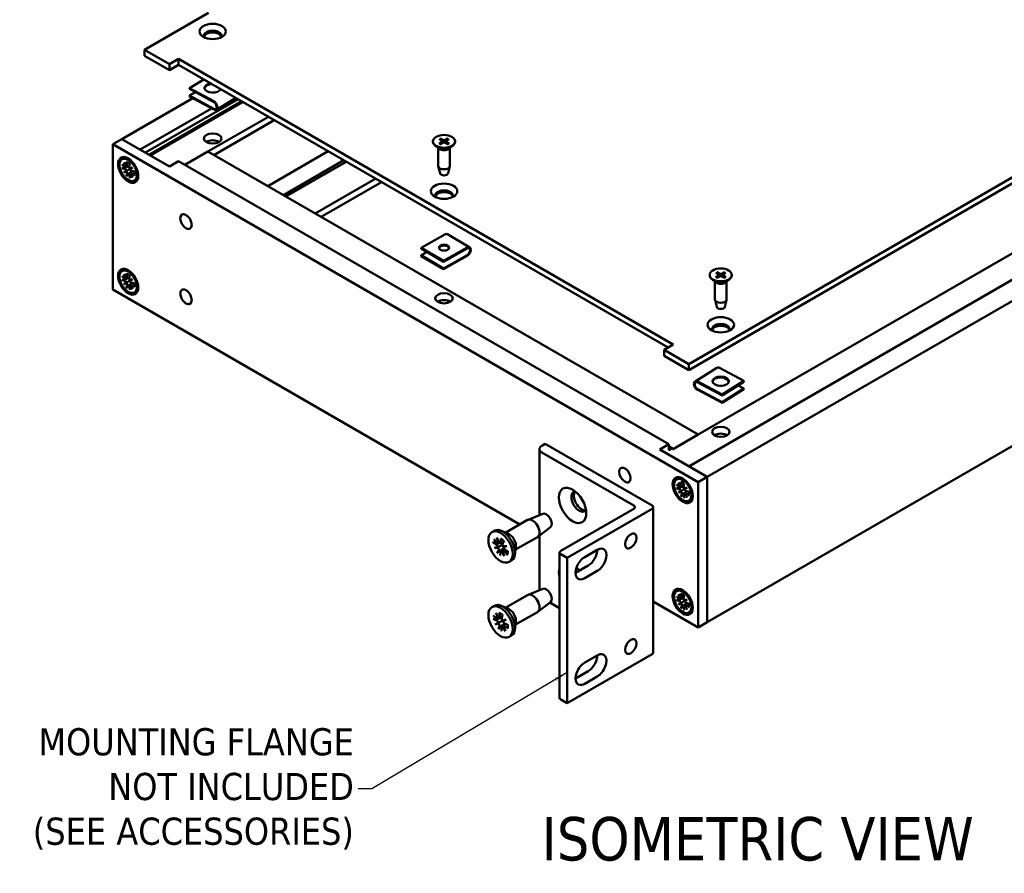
# Model space of a CAD drawing. Header units: millimetres. Extents: x 3 to 957, y 17 to 604.
# Tile 10 of 12: x 637 to 839, y 313 to 487. Entities that reach past the tile are written whole.
import ezdxf

# ---------------------------------------------------------------- set-up
doc = ezdxf.new("R2010")
doc.units = ezdxf.units.MM
doc.header["$LTSCALE"] = 1.111111
doc.layers.add('Symbol (ANSI)', color=7, linetype='Continuous', lineweight=25)
doc.layers.add('Visible (ANSI)', color=7, linetype='Continuous', lineweight=50)
doc.styles.add('Label Text (ANSI)', font='tahoma.ttf')
doc.styles.add('Note Text (ANSI)', font='tahoma.ttf')
doc.dimstyles.new('Default - mm (ANSI)$7', dxfattribs={"dimscale": 1.111111, "dimtxt": 5, "dimasz": 2.5, "dimexe": 3.175, "dimexo": 1.6002, "dimgap": 0.8, "dimtad": 0, "dimtih": 1, "dimtoh": 1, "dimrnd": 1e-08, "dimzin": 0, "dimdsep": 46, "dimtxsty": 'Note Text (ANSI)', "dimcen": 0.09, "dimdle": 10, "dimclrd": 256, "dimclre": 256, "dimclrt": 256, "dimadec": 1, "dimazin": 0, "dimtfac": 0.6096, "dimtofl": 0, "dimtmove": 0, "dimatfit": 3, "dimfxl": 1, "dimtolj": 1, "dimtzin": 0, "dimlwd": -1, "dimlwe": -1, "dimarcsym": 0})

msp = doc.modelspace()

# ---------------------------------------------------------------- linework, layer by layer
at = {"layer": 'Visible (ANSI)'}
for p, q in [((675.894, 488.856), (662.82, 481.307)), ((774.189, 417.008), (893.791, 486.06)), ((893.791, 484.835), (774.189, 415.783)), ((662.82, 480.082), (662.82, 481.307)), ((662.82, 481.307), (667.917, 478.364)), ((667.917, 477.14), (662.82, 480.082)), ((667.917, 478.364), (669.788, 479.445)), ((669.788, 479.445), (770.963, 421.031)), ((669.788, 478.22), (669.788, 479.445)), ((667.917, 477.14), (667.917, 478.364)), ((669.788, 478.22), (667.917, 477.14)), ((769.902, 420.419), (669.788, 478.22)), ((672.04, 473.485), (674.933, 475.249)), ((672.04, 473.485), (676.971, 470.789)), ((672.04, 473.311), (672.04, 473.485)), ((658.194, 463.055), (672.686, 471.422)), ((676.971, 470.615), (672.04, 473.311)), ((672.04, 471.95), (673.216, 472.667)), ((672.04, 471.95), (676.971, 469.254)), ((672.04, 471.776), (672.04, 471.95)), ((676.971, 469.08), (672.04, 471.776)), ((677.516, 469.041), (681.49, 471.464)), ((663.014, 460.273), (681.944, 471.202)), ((663.762, 459.841), (682.692, 470.77)), ((663.987, 459.711), (682.916, 470.64)), ((661.936, 460.895), (676.53, 469.321)), ((675.781, 460.471), (688.155, 467.616)), ((676.978, 459.78), (689.352, 466.924)), ((894.674, 465.647), (774.189, 396.085)), ((886.068, 466.088), (776.06, 402.575)), ((898.416, 463.487), (777.931, 393.925)), ((658.194, 463.055), (656.323, 461.975)), ((656.323, 461.975), (656.323, 432.249)), ((656.323, 461.975), (776.06, 392.845)), ((667.917, 457.442), (658.194, 463.055)), ((721.826, 462.587), (721.826, 462.477)), ((723.134, 461.023), (722.267, 461.702)), ((723.07, 463.02), (723.677, 462.653)), ((723.07, 462.154), (723.677, 462.522)), ((723.338, 463.175), (723.974, 462.824)), ((723.338, 462), (723.974, 462.35)), ((723.723, 462.588), (723.731, 462.216)), ((724.838, 463.175), (724.201, 462.824)), ((724.838, 462), (724.201, 462.35)), ((724.453, 462.588), (724.445, 462.216)), ((725.106, 463.02), (724.498, 462.653)), ((725.106, 462.154), (724.498, 462.522)), ((725.042, 461.023), (725.909, 461.702)), ((726.35, 462.587), (726.35, 462.477)), ((675.775, 460.475), (671.09, 457.77)), ((675.775, 460.475), (776.066, 402.572)), ((688.022, 453.404), (700.396, 460.548)), ((722.903, 461.204), (722.903, 457.541)), ((725.273, 461.204), (725.273, 457.541)), ((658.173, 457.848), (658.865, 457.289)), ((658.207, 458.911), (658.531, 459.098)), ((658.578, 458.269), (659.155, 457.384)), ((659.055, 457.327), (658.578, 458.269)), ((659.004, 457.252), (659.696, 457.558)), ((659.145, 458.409), (659.283, 457.53)), ((659.232, 457.383), (659.702, 457.592)), ((659.788, 458.038), (659.65, 457.318)), ((669.788, 458.522), (667.917, 457.442)), ((669.788, 458.522), (770.079, 400.619)), ((691.214, 451.561), (703.589, 458.705)), ((691.718, 451.27), (704.092, 458.414)), ((723.26, 456.039), (722.914, 457.445)), ((724.916, 456.039), (725.261, 457.445)), ((658.173, 457.105), (658.865, 456.865)), ((658.578, 456.216), (659.055, 456.607)), ((658.578, 456.216), (659.16, 456.553)), ((659.155, 456.435), (658.578, 456.216)), ((659.145, 455.422), (659.283, 456.141)), ((659.788, 455.05), (659.65, 455.93)), ((659.687, 456.068), (660.299, 456.514)), ((659.778, 457.025), (660.356, 457.243)), ((660.356, 455.19), (659.778, 456.075)), ((660.356, 457.243), (659.878, 456.852)), ((659.878, 456.133), (660.356, 455.19)), ((659.915, 456.2), (660.331, 456.503)), ((660.356, 457.243), (659.991, 457.033)), ((660.76, 456.354), (660.068, 456.594)), ((660.76, 455.611), (660.068, 456.171)), ((660.726, 454.548), (661.05, 454.735)), ((697.722, 447.803), (710.097, 454.948)), ((698.92, 447.112), (711.294, 454.256)), ((724.234, 443.545), (719.373, 440.806)), ((724.767, 443.591), (729.336, 440.888)), ((719.373, 440.806), (723.942, 438.103)), ((719.373, 440.806), (719.373, 440.632)), ((719.373, 440.632), (723.942, 437.929)), ((720.551, 439.935), (719.373, 439.271)), ((719.373, 439.271), (723.942, 436.568)), ((719.373, 439.271), (719.373, 439.097)), ((723.942, 438.103), (728.803, 440.842)), ((728.803, 440.667), (723.942, 437.929)), ((723.942, 436.568), (728.803, 439.307)), ((728.803, 439.132), (723.942, 436.394)), ((719.373, 439.097), (723.942, 436.394)), ((723.942, 437.929), (723.942, 438.103)), ((658.207, 436.046), (658.531, 436.233)), ((658.578, 435.405), (659.155, 434.52)), ((659.055, 434.462), (658.578, 435.405)), ((659.145, 435.545), (659.283, 434.665)), ((659.788, 435.173), (659.65, 434.454)), ((723.942, 436.394), (723.942, 436.568)), ((778.437, 435.259), (778.437, 435.149)), ((779.681, 434.827), (780.288, 435.194)), ((779.682, 435.693), (780.289, 435.325)), ((779.95, 435.847), (780.586, 435.496)), ((780.334, 435.261), (780.342, 434.889)), ((781.45, 435.847), (780.813, 435.496)), ((781.064, 435.26), (781.056, 434.888)), ((781.717, 435.692), (781.11, 435.325)), ((781.716, 434.826), (781.11, 435.194)), ((782.961, 435.259), (782.961, 435.149)), ((658.173, 434.984), (658.865, 434.424)), ((658.173, 434.241), (658.865, 434.001)), ((658.578, 433.352), (659.055, 433.743)), ((658.578, 433.352), (659.16, 433.688)), ((659.155, 433.57), (658.578, 433.352)), ((659.004, 434.387), (659.696, 434.693)), ((659.145, 432.557), (659.283, 433.277)), ((659.232, 434.519), (659.702, 434.727)), ((659.687, 433.203), (660.299, 433.65)), ((659.778, 434.16), (660.356, 434.378)), ((660.356, 432.325), (659.778, 433.21)), ((660.356, 434.378), (659.878, 433.987)), ((659.878, 433.268), (660.356, 432.325)), ((659.915, 433.335), (660.331, 433.638)), ((660.356, 434.378), (659.991, 434.168)), ((660.76, 433.49), (660.068, 433.73)), ((660.76, 432.747), (660.068, 433.306)), ((898.416, 433.761), (777.931, 364.199)), ((779.745, 433.695), (778.878, 434.374)), ((779.514, 433.876), (779.514, 430.213)), ((779.948, 434.672), (780.585, 435.022)), ((781.448, 434.671), (780.812, 435.022)), ((781.653, 433.695), (782.52, 434.374)), ((781.884, 433.876), (781.884, 430.213)), ((656.323, 432.249), (739.578, 384.182)), ((659.788, 432.185), (659.65, 433.065)), ((660.726, 431.684), (661.05, 431.871)), ((779.871, 428.711), (779.526, 430.117)), ((781.527, 428.711), (781.873, 430.117)), ((770.963, 421.031), (769.092, 419.951)), ((769.092, 419.951), (774.189, 417.008)), ((769.092, 418.726), (769.092, 419.951)), ((774.189, 415.783), (769.092, 418.726)), ((774.189, 415.783), (774.189, 417.008)), ((779.859, 416.245), (775.429, 413.466)), ((785.413, 413.558), (780.415, 416.213)), ((775.985, 413.434), (780.983, 410.779)), ((780.983, 410.604), (775.985, 413.26)), ((785.413, 413.558), (780.983, 410.779)), ((785.413, 413.384), (780.983, 410.604)), ((782.215, 413.722), (781.264, 414.227)), ((785.413, 413.384), (785.413, 413.558)), ((775.985, 411.899), (780.983, 409.244)), ((780.983, 409.069), (775.985, 411.724)), ((785.413, 412.023), (780.983, 409.244)), ((785.413, 411.849), (780.983, 409.069)), ((785.413, 412.023), (784.238, 412.647)), ((785.413, 411.849), (785.413, 412.023)), ((780.983, 410.779), (780.983, 410.604)), ((780.983, 409.244), (780.983, 409.069)), ((770.828, 399.547), (776.066, 402.572)), ((776.066, 402.572), (776.066, 402.572)), ((743.59, 399.608), (743.59, 386.097)), ((744.771, 400.688), (744.078, 400.289)), ((744.078, 398.928), (762.89, 388.067)), ((766.632, 388.067), (744.771, 400.688)), ((768.208, 399.539), (770.079, 400.619)), ((777.931, 393.925), (768.208, 399.539)), ((770.079, 400.619), (770.079, 399.374)), ((770.079, 400.238), (770.828, 399.806)), ((770.079, 399.374), (770.828, 399.806)), ((770.828, 399.806), (770.828, 399.547)), ((771.658, 393.41), (771.981, 393.597)), ((772.595, 392.909), (772.734, 392.029)), ((776.06, 392.845), (777.931, 393.925)), ((776.06, 363.119), (776.06, 392.845)), ((777.931, 364.199), (777.931, 393.925)), ((777.931, 393.925), (777.931, 364.199)), ((771.623, 392.347), (772.316, 391.788)), ((771.623, 391.604), (772.316, 391.364)), ((772.028, 392.769), (772.606, 391.884)), ((772.506, 391.826), (772.028, 392.769)), ((772.028, 390.716), (772.506, 391.107)), ((772.028, 390.716), (772.61, 391.052)), ((772.606, 390.934), (772.028, 390.716)), ((772.454, 391.751), (773.147, 392.057)), ((772.682, 391.883), (773.153, 392.091)), ((773.239, 392.537), (773.1, 391.817)), ((773.138, 390.567), (773.749, 391.013)), ((773.229, 391.524), (773.806, 391.742)), ((773.806, 391.742), (773.328, 391.351)), ((773.366, 390.699), (773.782, 391.002)), ((773.806, 391.742), (773.442, 391.532)), ((774.211, 390.854), (773.518, 391.094)), ((772.595, 389.921), (772.734, 390.641)), ((773.239, 389.549), (773.1, 390.429)), ((773.806, 389.689), (773.229, 390.574)), ((773.328, 390.632), (773.806, 389.689)), ((774.211, 390.111), (773.518, 390.67)), ((774.177, 389.048), (774.5, 389.234)), ((762.89, 387.386), (747.979, 378.777)), ((749.261, 377.357), (766.632, 387.386)), ((766.876, 387.727), (766.876, 358.001)), ((736.713, 382.528), (741.187, 385.111)), ((744.288, 386.382), (741.27, 385.151)), ((733.89, 382.645), (734.351, 382.911)), ((737.175, 382.342), (735.74, 382.92)), ((745.849, 383.677), (743.274, 381.679)), ((734.247, 381.182), (735.008, 380.388)), ((734.886, 381.5), (735.392, 380.394)), ((735.275, 380.38), (734.886, 381.5)), ((735.709, 381.358), (735.626, 380.463)), ((736.326, 380.826), (736.019, 380.124)), ((738.724, 379.045), (743.198, 381.628)), ((743.547, 381.891), (743.59, 381.866)), ((743.59, 381.924), (743.59, 370.75)), ((734.095, 380.558), (734.912, 379.991)), ((734.384, 379.44), (735.089, 379.617)), ((734.384, 379.44), (735.154, 379.581)), ((735.16, 379.442), (734.384, 379.44)), ((734.978, 378.36), (735.285, 379.062)), ((735.216, 380.31), (735.397, 380.39)), ((735.56, 380.351), (736.252, 380.658)), ((735.595, 377.828), (735.678, 378.723)), ((735.727, 378.825), (736.322, 379.259)), ((736.418, 377.686), (735.912, 378.792)), ((736.029, 378.806), (736.418, 377.686)), ((736.07, 378.866), (736.458, 379.149)), ((736.144, 379.744), (736.92, 379.746)), ((736.92, 379.746), (736.215, 379.569)), ((737.057, 378.004), (736.296, 378.798)), ((736.361, 379.726), (736.362, 379.727)), ((736.92, 379.746), (736.362, 379.727)), ((737.209, 378.628), (736.392, 379.195)), ((738.794, 379.538), (738.577, 378.006)), ((752.864, 377.536), (755.439, 379.023)), ((737.414, 376.541), (737.875, 376.807)), ((747.735, 378.437), (747.735, 348.711)), ((747.979, 378.097), (749.261, 377.357)), ((749.261, 377.357), (749.261, 347.631)), ((750.993, 374.296), (753.568, 375.783)), ((755.439, 374.702), (752.864, 373.216)), ((744.288, 371.035), (741.27, 369.804)), ((771.658, 370.546), (771.981, 370.733)), ((736.713, 367.181), (741.187, 369.764)), ((771.623, 369.483), (772.316, 368.923)), ((771.623, 368.74), (772.316, 368.5)), ((772.028, 369.904), (772.606, 369.019)), ((772.506, 368.961), (772.028, 369.904)), ((772.454, 368.886), (773.147, 369.193)), ((772.595, 370.044), (772.734, 369.165)), ((772.682, 369.018), (773.153, 369.226)), ((773.239, 369.673), (773.1, 368.953)), ((773.229, 368.659), (773.806, 368.878)), ((773.806, 368.878), (773.328, 368.487)), ((773.806, 368.878), (773.442, 368.667)), ((733.89, 367.298), (734.351, 367.564)), ((737.175, 366.995), (735.74, 367.573)), ((745.849, 368.33), (743.274, 366.332)), ((745.738, 368.244), (747.735, 367.091)), ((766.876, 368.421), (776.06, 363.119)), ((772.028, 367.851), (772.506, 368.242)), ((772.028, 367.851), (772.61, 368.187)), ((772.606, 368.069), (772.028, 367.851)), ((772.595, 367.056), (772.734, 367.776)), ((773.239, 366.685), (773.1, 367.564)), ((773.138, 367.702), (773.749, 368.149)), ((773.806, 366.825), (773.229, 367.71)), ((773.328, 367.767), (773.806, 366.825)), ((773.366, 367.834), (773.782, 368.138)), ((774.211, 367.989), (773.518, 368.229)), ((774.211, 367.246), (773.518, 367.805)), ((734.109, 364.888), (734.927, 364.486)), ((734.151, 365.595), (734.954, 364.937)), ((734.676, 366.097), (735.297, 365.039)), ((735.194, 364.994), (734.676, 366.097)), ((735.128, 364.889), (735.409, 365.013)), ((735.43, 365.02), (735.973, 365.26)), ((735.436, 366.152), (735.497, 365.172)), ((736.07, 365.738), (735.901, 364.908)), ((736.071, 364.533), (736.767, 364.729)), ((736.767, 364.729), (736.161, 364.362)), ((736.767, 364.729), (736.289, 364.537)), ((738.724, 363.698), (743.198, 366.281)), ((774.177, 366.183), (774.5, 366.37)), ((734.537, 363.763), (735.143, 364.13)), ((734.537, 363.763), (735.227, 364.077)), ((735.233, 363.96), (734.537, 363.763)), ((735.234, 362.755), (735.403, 363.584)), ((735.868, 362.34), (735.807, 363.32)), ((735.856, 363.462), (736.511, 363.94)), ((736.628, 362.395), (736.007, 363.454)), ((736.11, 363.498), (736.628, 362.395)), ((736.158, 363.593), (736.584, 363.904)), ((737.153, 362.897), (736.35, 363.556)), ((737.195, 363.605), (736.377, 364.006)), ((738.794, 364.191), (738.577, 362.659)), ((777.931, 364.199), (776.06, 363.119)), ((777.931, 364.199), (777.931, 364.199)), ((737.414, 361.194), (737.875, 361.46)), ((749.261, 347.631), (766.632, 357.66)), ((752.864, 355.933), (755.439, 357.42)), ((750.993, 352.693), (753.568, 354.179)), ((755.439, 353.099), (752.864, 351.613)), ((747.979, 348.371), (749.261, 347.631))]:
    msp.add_line(p, q, dxfattribs=at)
for centre, major_axis in [((676.754, 485.066), (-2.708, 0)), ((676.754, 463.15), (1.792, 0)), ((724.088, 462.587), (-2.262, 0)), ((659.467, 456.73), (1.458, -2.526)), ((659.467, 456.73), (1.259, -2.181)), ((724.088, 452.381), (-2.708, 0)), ((671.291, 446.159), (0.825, -1.43)), ((724.088, 440.824), (1.042, 0)), ((659.467, 433.865), (1.458, -2.526)), ((659.467, 433.865), (1.259, -2.181)), ((780.699, 435.259), (2.262, 0)), ((671.291, 430.782), (0.825, -1.43)), ((724.088, 430.465), (1.792, 0)), ((780.699, 425.053), (-2.708, 0)), ((780.699, 413.496), (-1.667, 0)), ((780.699, 403.137), (-1.792, 0)), ((761.093, 394.312), (0.825, -1.43)), ((772.917, 391.229), (1.458, -2.526)), ((772.917, 391.229), (1.259, -2.181)), ((750.383, 388.098), (1.979, -3.428)), ((735.652, 379.593), (1.762, -3.052)), ((762.282, 380.814), (-0.831, -1.439)), ((772.917, 368.364), (1.458, -2.526)), ((772.917, 368.364), (1.259, -2.181)), ((735.652, 364.246), (-1.762, 3.052)), ((762.282, 359.21), (-0.831, -1.439))]:
    msp.add_ellipse(centre, major_axis=major_axis, ratio=0.5773503, dxfattribs=at)
for centre, major_axis, ratio, start_param, end_param in [((676.754, 484.205), (1.792, 0), 0.5773503, 5.9194724, 9.7884909), ((676.754, 483.841), (1.792, 0), 0.5773503, 0.1767399, 2.9648528), ((676.754, 473.508), (1.667, 0), 0.5773503, 1.8249592, 6.0290224), ((676.754, 473.334), (-1.667, 0), 0.5773503, 4.8102316, 6.1925152), ((676.754, 471.973), (1.042, 0), 0.5773503, 1.3279612, 1.8136314), ((676.971, 469.934), (0.545, -0.894), 0.5928972, 5.4837571, 8.6253498), ((676.971, 469.934), (0.434, -0.711), 0.5928972, 5.4837571, 8.6253498), ((676.754, 461.767), (-1.792, 0), 0.5773503, 3.8735113, 5.5512667), ((724.088, 462.477), (2.262, 0), 0.5773503, 3.1415927, 6.2831853), ((723.558, 462.587), (0.164, 0), 0.5773503, 5.5213173, 7.0450533), ((724.088, 462.893), (0.164, 0), 0.5773503, 3.950521, 5.474257), ((724.088, 462.282), (-0.164, 0), 0.5773503, 3.950521, 5.474257), ((724.617, 462.587), (-0.164, 0), 0.5773503, 5.5213173, 7.0450533), ((724.088, 461.429), (-1.185, 0), 0.5773503, 0.6351932, 2.5063995), ((658.897, 457.453), (0.114, -0.198), 0.5773503, 5.3005606, 6.8814189), ((658.775, 457.379), (0.373, 0.193), 0.4949173, 5.276872, 5.6363165), ((659.125, 457.585), (0.114, -0.198), 0.5773503, 5.6849517, 7.26581), ((659.808, 457.19), (0.114, -0.198), 0.5773503, 3.7297643, 5.3106226), ((724.088, 457.541), (1.185, 0), 0.5773503, 3.1415927, 6.2831853), ((658.897, 456.664), (-0.114, 0.198), 0.5773503, 4.1141554, 5.6950136), ((658.775, 456.557), (-0.385, 0.008), 0.2107732, 3.1799978, 3.9007268), ((658.971, 456.217), (0.186, 0.337), 0.2107732, 5.5240512, 6.2447802), ((659.125, 456.269), (-0.114, 0.198), 0.5773503, 3.7297643, 5.3106226), ((659.808, 455.875), (-0.114, 0.198), 0.5773503, 5.6849517, 7.26581), ((659.683, 457.081), (0.371, -0.024), 0.1412432, 4.979754, 5.700483), ((659.683, 455.806), (-0.354, -0.226), 0.4949173, 3.7884615, 4.147906), ((659.88, 456.741), (-0.165, -0.333), 0.1412432, 3.724295, 4.445024), ((660.036, 456.795), (0.114, -0.198), 0.5773503, 4.1141554, 5.6950136), ((660.036, 456.006), (-0.114, 0.198), 0.5773503, 5.3005606, 6.8814189), ((724.088, 456.106), (-0.836, 0), 0.5773503, 0.1410365, 3.0005561), ((724.088, 451.52), (1.792, 0), 0.5773503, 5.9194724, 9.7884909), ((724.088, 451.156), (1.792, 0), 0.5773503, 0.1767399, 2.9648528), ((724.234, 442.69), (0.533, 0.901), 0.5843469, 0, 0.7915695), ((724.088, 440.65), (1.042, 0), 0.5773503, 0.1453851, 2.9962076), ((724.088, 439.289), (1.667, 0), 0.5773503, 1.4199401, 1.7216526), ((728.803, 439.987), (0.533, 0.901), 0.5843469, 3.9331622, 7.0747548), ((728.803, 439.987), (0.424, 0.717), 0.5843469, 3.9331622, 7.0747548), ((724.088, 439.289), (-1.667, 0), 0.5773503, 2.0276652, 2.6603376), ((780.699, 435.149), (2.262, 0), 0.5773503, 3.1415927, 6.2831853), ((780.17, 435.26), (0.164, 0), 0.5773503, 5.5205345, 7.0442706), ((780.7, 435.565), (0.164, 0), 0.5773503, 3.9497382, 5.4734742), ((781.229, 435.259), (-0.164, 0), 0.5773503, 5.5205345, 7.0442706), ((658.897, 434.588), (0.114, -0.198), 0.5773503, 5.3005606, 6.8814189), ((658.897, 433.8), (-0.114, 0.198), 0.5773503, 4.1141554, 5.6950136), ((658.775, 434.515), (0.373, 0.193), 0.4949173, 5.276872, 5.6363165), ((658.775, 433.693), (-0.385, 0.008), 0.2107732, 3.1799978, 3.9007268), ((659.125, 434.72), (0.114, -0.198), 0.5773503, 5.6849517, 7.26581), ((658.971, 433.352), (0.186, 0.337), 0.2107732, 5.5240512, 6.2447802), ((659.125, 433.404), (-0.114, 0.198), 0.5773503, 3.7297643, 5.3106226), ((659.808, 434.326), (0.114, -0.198), 0.5773503, 3.7297643, 5.3106226), ((659.808, 433.01), (-0.114, 0.198), 0.5773503, 5.6849517, 7.26581), ((659.683, 434.217), (0.371, -0.024), 0.1412432, 4.979754, 5.700483), ((659.683, 432.941), (-0.354, -0.226), 0.4949173, 3.7884615, 4.147906), ((659.88, 433.877), (-0.165, -0.333), 0.1412432, 3.724295, 4.445024), ((660.036, 433.931), (0.114, -0.198), 0.5773503, 4.1141554, 5.6950136), ((660.036, 433.142), (-0.114, 0.198), 0.5773503, 5.3005606, 6.8814189), ((780.699, 434.101), (-1.185, 0), 0.5773503, 0.6351932, 2.5063995), ((780.699, 434.954), (-0.164, 0), 0.5773503, 3.9497382, 5.4734742), ((724.088, 429.083), (-1.792, 0), 0.5773503, 3.8735113, 5.5512667), ((780.699, 430.213), (1.185, 0), 0.5773503, 3.1415927, 6.2831853), ((780.699, 428.778), (-0.836, 0), 0.5773503, 0.1410365, 3.0005561), ((780.699, 424.192), (1.792, 0), 0.5773503, 5.9194724, 9.7884909), ((780.699, 423.828), (1.792, 0), 0.5773503, 0.1767399, 2.9648528), ((780.415, 415.358), (-0.556, 0.887), 0.600825, 5.4761396, 6.2831853), ((775.985, 412.579), (-0.556, 0.887), 0.600825, 5.4761396, 8.6177322), ((775.985, 412.579), (-0.443, 0.706), 0.600825, 5.4761396, 8.6177322), ((780.699, 413.322), (1.667, 0), 0.5773503, 0.0906701, 3.0509226), ((780.699, 411.961), (1.042, 0), 0.5773503, 1.3279612, 1.8136314), ((780.699, 401.755), (-1.792, 0), 0.5773503, 3.8735113, 5.5512667), ((745.257, 399.608), (-1.667, 0), 0.5773503, 5.4977871, 7.0685835), ((751.739, 388.881), (-1.146, 1.985), 0.5773503, 6.0340045, 9.6739588), ((752.254, 389.178), (-1.146, 1.985), 0.5773503, 0.2267368, 2.9148558), ((772.347, 391.952), (0.114, -0.198), 0.5773503, 5.3005606, 6.8814189), ((772.347, 391.163), (-0.114, 0.198), 0.5773503, 4.1141554, 5.6950136), ((772.226, 391.878), (0.373, 0.193), 0.4949173, 5.276872, 5.6363165), ((772.226, 391.056), (-0.385, 0.008), 0.2107732, 3.1799978, 3.9007268), ((772.576, 392.084), (0.114, -0.198), 0.5773503, 5.6849517, 7.26581), ((772.422, 390.716), (0.186, 0.337), 0.2107732, 5.5240512, 6.2447802), ((772.576, 390.768), (-0.114, 0.198), 0.5773503, 3.7297643, 5.3106226), ((773.259, 391.69), (0.114, -0.198), 0.5773503, 3.7297643, 5.3106226), ((773.134, 391.581), (0.371, -0.024), 0.1412432, 4.979754, 5.700483), ((773.33, 391.241), (-0.165, -0.333), 0.1412432, 3.724295, 4.445024), ((773.487, 391.294), (0.114, -0.198), 0.5773503, 4.1141554, 5.6950136), ((773.259, 390.374), (-0.114, 0.198), 0.5773503, 5.6849517, 7.26581), ((773.134, 390.305), (-0.354, -0.226), 0.4949173, 3.7884615, 4.147906), ((773.487, 390.506), (-0.114, 0.198), 0.5773503, 5.3005606, 6.8814189), ((762.301, 387.727), (0.833, 0), 0.5773503, 5.4977871, 7.0685835), ((766.043, 387.727), (0.833, 0), 0.5773503, 5.4977871, 7.0685835), ((742.193, 383.369), (-1.005, 1.741), 0.5773503, 3.1415927, 6.2831853), ((745.006, 384.994), (0.783, -1.356), 0.5773503, 0.0790677, 3.062525), ((736.113, 379.859), (-1.762, 3.052), 0.5773503, 3.1415927, 6.2831853), ((737.388, 380.595), (1.005, -1.741), 0.5773503, 0.6351932, 2.5063995), ((734.891, 379.772), (-0.142, 0.246), 0.5773503, 3.7505495, 5.3968246), ((735.083, 380.56), (0.142, -0.246), 0.5773503, 5.1149408, 6.7612159), ((734.707, 379.621), (-0.448, 0.036), 0.1137796, 3.0719073, 3.701133), ((734.885, 379.176), (0.26, 0.413), 0.2848236, 5.5768603, 6.206086), ((735.099, 379.256), (-0.142, 0.246), 0.5773503, 3.5441445, 5.1904196), ((734.907, 380.444), (0.479, 0.188), 0.4802762, 5.3799549, 5.694103), ((735.427, 380.601), (0.142, -0.246), 0.5773503, 5.3213459, 6.9676209), ((735.877, 378.585), (-0.142, 0.246), 0.5773503, 5.3213459, 6.9676209), ((735.699, 378.474), (-0.465, -0.222), 0.4921247, 3.6932502, 4.0174894), ((736.205, 379.93), (0.142, -0.246), 0.5773503, 3.5441445, 5.1904196), ((736.221, 378.626), (-0.142, 0.246), 0.5773503, 5.1149408, 6.7612159), ((736.017, 379.778), (0.431, -0.049), 0.0463672, 5.019049, 5.6482747), ((736.413, 379.414), (0.142, -0.246), 0.5773503, 3.7505495, 5.3968246), ((736.196, 379.333), (-0.238, -0.414), 0.2343591, 3.6187288, 4.2479546), ((748.568, 378.437), (-0.833, 0), 0.5773503, 5.4977871, 7.0685835), ((753.568, 377.943), (1.323, 2.291), 0.5773503, 3.9269908, 5.4977871), ((755.439, 376.863), (1.323, 2.291), 0.5773503, 3.9269908, 7.0685835), ((752.864, 375.376), (-1.323, -2.291), 0.5773503, 3.9269908, 7.0685835), ((750.383, 372.751), (-1.979, 3.428), 0.5773503, 0.4557312, 1.1150651), ((750.383, 372.751), (1.979, -3.428), 0.5773503, 1.8347508, 2.0632154), ((745.006, 369.647), (0.783, -1.356), 0.5773503, 0.0790677, 3.062525), ((742.193, 368.022), (-1.005, 1.741), 0.5773503, 3.1415927, 6.2831853), ((772.347, 369.088), (0.114, -0.198), 0.5773503, 5.3005606, 6.8814189), ((772.226, 369.014), (0.373, 0.193), 0.4949173, 5.276872, 5.6363165), ((772.576, 369.219), (0.114, -0.198), 0.5773503, 5.6849517, 7.26581), ((773.259, 368.825), (0.114, -0.198), 0.5773503, 3.7297643, 5.3106226), ((773.134, 368.716), (0.371, -0.024), 0.1412432, 4.979754, 5.700483), ((773.33, 368.376), (-0.165, -0.333), 0.1412432, 3.724295, 4.445024), ((736.113, 364.512), (-1.762, 3.052), 0.5773503, 3.1415927, 6.2831853), ((737.388, 365.249), (1.005, -1.741), 0.5773503, 0.6351932, 2.5063995), ((772.347, 368.299), (-0.114, 0.198), 0.5773503, 4.1141554, 5.6950136), ((772.226, 368.192), (-0.385, 0.008), 0.2107732, 3.1799978, 3.9007268), ((772.422, 367.852), (0.186, 0.337), 0.2107732, 5.5240512, 6.2447802), ((772.576, 367.904), (-0.114, 0.198), 0.5773503, 3.7297643, 5.3106226), ((773.259, 367.509), (-0.114, 0.198), 0.5773503, 5.6849517, 7.26581), ((773.134, 367.441), (-0.354, -0.226), 0.4949173, 3.7884615, 4.147906), ((773.487, 368.43), (0.114, -0.198), 0.5773503, 4.1141554, 5.6950136), ((773.487, 367.641), (-0.114, 0.198), 0.5773503, 5.3005606, 6.8814189), ((734.996, 365.139), (0.142, -0.246), 0.5773503, 5.2905104, 6.9367855), ((734.817, 365.03), (0.463, 0.226), 0.4929926, 5.3913326, 5.702105), ((735.297, 365.27), (0.142, -0.246), 0.5773503, 5.4969154, 7.1431905), ((736.097, 364.747), (0.142, -0.246), 0.5773503, 3.7197141, 5.3659891), ((734.942, 364.246), (-0.142, 0.246), 0.5773503, 3.9261191, 5.5723941), ((734.761, 364.097), (-0.465, 0.018), 0.1815672, 3.1291579, 3.7583836), ((734.989, 363.665), (0.235, 0.414), 0.2283217, 5.6260373, 6.255263), ((735.207, 363.745), (-0.142, 0.246), 0.5773503, 3.7197141, 5.3659891), ((736.007, 363.222), (-0.142, 0.246), 0.5773503, 5.4969154, 7.1431905), ((735.825, 363.118), (-0.445, -0.26), 0.4962947, 3.7131509, 4.026589), ((735.913, 364.596), (0.45, -0.034), 0.1210269, 5.080003, 5.7092287), ((736.308, 363.353), (-0.142, 0.246), 0.5773503, 5.2905104, 6.9367855), ((736.141, 364.164), (-0.213, -0.412), 0.1723455, 3.6722191, 4.3014449), ((736.362, 364.246), (0.142, -0.246), 0.5773503, 3.9261191, 5.5723941), ((753.568, 356.34), (1.323, 2.291), 0.5773503, 3.9269908, 5.4977871), ((755.439, 355.26), (1.323, 2.291), 0.5773503, 3.9269908, 7.0685835), ((766.043, 358.001), (0.833, 0), 0.5773503, 5.4977871, 6.2831853), ((752.864, 353.773), (-1.323, -2.291), 0.5773503, 3.9269908, 7.0685835), ((748.568, 348.711), (-0.833, 0), 0.5773503, 0, 0.7853982)]:
    msp.add_ellipse(centre, major_axis=major_axis, ratio=ratio, start_param=start_param, end_param=end_param, dxfattribs=at)
for points, knots in [([(723.07, 462.154), (723.077, 462.158), (723.085, 462.161), (723.097, 462.163), (723.103, 462.161), (723.109, 462.158), (723.11, 462.157), (723.111, 462.156)], [0.0136539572, 0.0136539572, 0.0136539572, 0.0136539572, 0.017108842, 0.017108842, 0.0205337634, 0.0205337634, 0.0213305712, 0.0213305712, 0.0213305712, 0.0213305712]), ([(723.359, 462.011), (723.344, 462.018), (723.329, 462.025), (723.295, 462.041), (723.277, 462.05), (723.24, 462.07), (723.223, 462.08), (723.189, 462.101), (723.172, 462.112), (723.141, 462.134), (723.126, 462.145), (723.112, 462.156)], [6.14187782, 6.14187782, 6.14187782, 6.14187782, 6.18901219, 6.18901219, 6.25218149, 6.25218149, 6.31535079, 6.31535079, 6.37852009, 6.37852009, 6.44168939, 6.44168939, 6.44168939, 6.44168939]), ([(723.338, 463.175), (723.345, 463.171), (723.353, 463.165), (723.366, 463.152), (723.373, 463.143), (723.381, 463.128), (723.385, 463.12), (723.387, 463.113)], [0.0136539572, 0.0136539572, 0.0136539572, 0.0136539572, 0.017108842, 0.017108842, 0.0205337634, 0.0205337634, 0.0232838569, 0.0232838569, 0.0232838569, 0.0232838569]), ([(724.788, 463.113), (724.791, 463.12), (724.795, 463.128), (724.803, 463.143), (724.81, 463.152), (724.823, 463.165), (724.831, 463.171), (724.838, 463.175)], [0.0312995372, 0.0312995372, 0.0312995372, 0.0312995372, 0.0340496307, 0.0340496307, 0.0374745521, 0.0374745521, 0.040929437, 0.040929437, 0.040929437, 0.040929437]), ([(725.064, 462.156), (725.05, 462.145), (725.035, 462.134), (725.003, 462.112), (724.987, 462.101), (724.953, 462.08), (724.936, 462.07), (724.899, 462.05), (724.88, 462.041), (724.846, 462.025), (724.832, 462.018), (724.817, 462.011)], [4.5538849, 4.5538849, 4.5538849, 4.5538849, 4.6170542, 4.6170542, 4.6802235, 4.6802235, 4.7433928, 4.7433928, 4.8065621, 4.8065621, 4.85369647, 4.85369647, 4.85369647, 4.85369647]), ([(725.064, 462.156), (725.065, 462.157), (725.066, 462.158), (725.072, 462.161), (725.079, 462.163), (725.091, 462.161), (725.099, 462.158), (725.106, 462.154)], [0.0332528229, 0.0332528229, 0.0332528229, 0.0332528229, 0.0340496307, 0.0340496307, 0.0374745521, 0.0374745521, 0.040929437, 0.040929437, 0.040929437, 0.040929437]), ([(659.219, 458.314), (659.212, 458.316), (659.206, 458.318), (659.187, 458.329), (659.173, 458.342), (659.155, 458.37), (659.148, 458.391), (659.145, 458.409)], [0.074205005, 0.074205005, 0.074205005, 0.074205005, 0.077294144, 0.077294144, 0.084999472, 0.084999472, 0.092710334, 0.092710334, 0.092710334, 0.092710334]), ([(659.219, 458.314), (659.255, 458.303), (659.292, 458.29), (659.367, 458.26), (659.406, 458.242), (659.483, 458.201), (659.523, 458.179), (659.601, 458.129), (659.641, 458.101), (659.714, 458.047), (659.747, 458.021), (659.78, 457.993)], [6.03929879, 6.03929879, 6.03929879, 6.03929879, 6.13700894, 6.13700894, 6.2347191, 6.2347191, 6.33242925, 6.33242925, 6.43013941, 6.43013941, 6.51203524, 6.51203524, 6.51203524, 6.51203524]), ([(658.347, 457.115), (658.33, 457.108), (658.31, 457.103), (658.272, 457.097), (658.247, 457.095), (658.209, 457.096), (658.188, 457.1), (658.173, 457.105)], [0.070977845, 0.070977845, 0.070977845, 0.070977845, 0.077294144, 0.077294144, 0.084999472, 0.084999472, 0.092710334, 0.092710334, 0.092710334, 0.092710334]), ([(659.145, 455.422), (659.148, 455.437), (659.155, 455.457), (659.173, 455.491), (659.187, 455.512), (659.212, 455.541), (659.226, 455.556), (659.24, 455.568)], [0.030954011, 0.030954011, 0.030954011, 0.030954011, 0.038664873, 0.038664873, 0.046370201, 0.046370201, 0.0526865, 0.0526865, 0.0526865, 0.0526865]), ([(659.16, 456.553), (659.172, 456.56), (659.185, 456.567), (659.332, 456.652), (659.488, 456.742), (659.743, 456.889), (659.867, 456.961), (659.991, 457.033)], [-3.39284036, -3.39284036, -3.39284036, -3.39284036, -3.38761214, -3.38761214, -3.32693247, -3.32693247, -3.26847944, -3.26847944, -3.26847944, -3.26847944]), ([(660.76, 455.611), (660.745, 455.623), (660.732, 455.64), (660.716, 455.67), (660.711, 455.688), (660.712, 455.71), (660.713, 455.717), (660.715, 455.723)], [0.030954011, 0.030954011, 0.030954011, 0.030954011, 0.038664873, 0.038664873, 0.046370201, 0.046370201, 0.04945934, 0.04945934, 0.04945934, 0.04945934]), ([(660.717, 456.369), (660.725, 456.327), (660.731, 456.285), (660.742, 456.195), (660.745, 456.147), (660.749, 456.054), (660.749, 456.008), (660.746, 455.921), (660.742, 455.879), (660.731, 455.798), (660.723, 455.76), (660.714, 455.723)], [1.34194639, 1.34194639, 1.34194639, 1.34194639, 1.42384222, 1.42384222, 1.52155238, 1.52155238, 1.61926253, 1.61926253, 1.71697269, 1.71697269, 1.81468284, 1.81468284, 1.81468284, 1.81468284]), ([(659.219, 435.449), (659.212, 435.451), (659.206, 435.453), (659.187, 435.464), (659.173, 435.477), (659.155, 435.506), (659.148, 435.526), (659.145, 435.545)], [0.074205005, 0.074205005, 0.074205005, 0.074205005, 0.077294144, 0.077294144, 0.084999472, 0.084999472, 0.092710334, 0.092710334, 0.092710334, 0.092710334]), ([(659.219, 435.449), (659.255, 435.439), (659.292, 435.426), (659.367, 435.395), (659.406, 435.377), (659.483, 435.337), (659.523, 435.314), (659.601, 435.264), (659.641, 435.237), (659.714, 435.182), (659.747, 435.156), (659.78, 435.128)], [6.03929879, 6.03929879, 6.03929879, 6.03929879, 6.13700894, 6.13700894, 6.2347191, 6.2347191, 6.33242925, 6.33242925, 6.43013941, 6.43013941, 6.51203524, 6.51203524, 6.51203524, 6.51203524]), ([(779.95, 435.847), (779.957, 435.843), (779.965, 435.837), (779.978, 435.824), (779.985, 435.815), (779.993, 435.8), (779.997, 435.792), (779.999, 435.785)], [0.0136539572, 0.0136539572, 0.0136539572, 0.0136539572, 0.017108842, 0.017108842, 0.0205337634, 0.0205337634, 0.0232838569, 0.0232838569, 0.0232838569, 0.0232838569]), ([(781.4, 435.784), (781.403, 435.792), (781.407, 435.8), (781.415, 435.814), (781.422, 435.823), (781.435, 435.836), (781.443, 435.843), (781.45, 435.847)], [0.0312995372, 0.0312995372, 0.0312995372, 0.0312995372, 0.0340496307, 0.0340496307, 0.0374745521, 0.0374745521, 0.040929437, 0.040929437, 0.040929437, 0.040929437]), ([(658.347, 434.25), (658.33, 434.244), (658.31, 434.239), (658.272, 434.232), (658.247, 434.23), (658.209, 434.232), (658.188, 434.235), (658.173, 434.241)], [0.070977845, 0.070977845, 0.070977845, 0.070977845, 0.077294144, 0.077294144, 0.084999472, 0.084999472, 0.092710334, 0.092710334, 0.092710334, 0.092710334]), ([(659.16, 433.688), (659.172, 433.695), (659.185, 433.702), (659.332, 433.787), (659.488, 433.877), (659.743, 434.024), (659.867, 434.096), (659.991, 434.168)], [-3.39284036, -3.39284036, -3.39284036, -3.39284036, -3.38761214, -3.38761214, -3.32693247, -3.32693247, -3.26847944, -3.26847944, -3.26847944, -3.26847944]), ([(660.717, 433.505), (660.725, 433.462), (660.731, 433.42), (660.742, 433.33), (660.745, 433.282), (660.749, 433.189), (660.749, 433.144), (660.746, 433.056), (660.742, 433.014), (660.731, 432.934), (660.723, 432.895), (660.714, 432.859)], [1.34194639, 1.34194639, 1.34194639, 1.34194639, 1.42384222, 1.42384222, 1.52155238, 1.52155238, 1.61926253, 1.61926253, 1.71697269, 1.71697269, 1.81468284, 1.81468284, 1.81468284, 1.81468284]), ([(779.681, 434.827), (779.687, 434.831), (779.695, 434.834), (779.708, 434.835), (779.714, 434.834), (779.72, 434.831), (779.721, 434.83), (779.722, 434.829)], [0.0136539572, 0.0136539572, 0.0136539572, 0.0136539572, 0.017108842, 0.017108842, 0.0205337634, 0.0205337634, 0.0213351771, 0.0213351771, 0.0213351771, 0.0213351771]), ([(779.97, 434.684), (779.954, 434.69), (779.94, 434.697), (779.906, 434.713), (779.887, 434.723), (779.851, 434.742), (779.833, 434.753), (779.799, 434.774), (779.783, 434.784), (779.752, 434.806), (779.737, 434.818), (779.722, 434.829)], [4.57110431, 4.57110431, 4.57110431, 4.57110431, 4.61821478, 4.61821478, 4.68138523, 4.68138523, 4.74455567, 4.74455567, 4.80772612, 4.80772612, 4.87089657, 4.87089657, 4.87089657, 4.87089657]), ([(781.675, 434.828), (781.661, 434.817), (781.646, 434.805), (781.614, 434.784), (781.598, 434.773), (781.564, 434.752), (781.546, 434.742), (781.51, 434.722), (781.491, 434.712), (781.457, 434.696), (781.442, 434.69), (781.427, 434.683)], [2.98309207, 2.98309207, 2.98309207, 2.98309207, 3.04626023, 3.04626023, 3.10942838, 3.10942838, 3.17259654, 3.17259654, 3.2357647, 3.2357647, 3.28292293, 3.28292293, 3.28292293, 3.28292293]), ([(781.675, 434.828), (781.676, 434.829), (781.677, 434.83), (781.683, 434.833), (781.69, 434.834), (781.702, 434.833), (781.71, 434.83), (781.716, 434.826)], [0.0332574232, 0.0332574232, 0.0332574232, 0.0332574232, 0.0340496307, 0.0340496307, 0.0374745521, 0.0374745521, 0.040929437, 0.040929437, 0.040929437, 0.040929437]), ([(659.145, 432.557), (659.148, 432.572), (659.155, 432.592), (659.173, 432.627), (659.187, 432.647), (659.212, 432.677), (659.226, 432.691), (659.24, 432.703)], [0.030954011, 0.030954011, 0.030954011, 0.030954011, 0.038664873, 0.038664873, 0.046370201, 0.046370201, 0.0526865, 0.0526865, 0.0526865, 0.0526865]), ([(660.76, 432.747), (660.745, 432.759), (660.732, 432.775), (660.716, 432.805), (660.711, 432.824), (660.712, 432.845), (660.713, 432.852), (660.715, 432.859)], [0.030954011, 0.030954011, 0.030954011, 0.030954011, 0.038664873, 0.038664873, 0.046370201, 0.046370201, 0.04945934, 0.04945934, 0.04945934, 0.04945934]), ([(772.67, 392.813), (772.663, 392.815), (772.657, 392.817), (772.638, 392.828), (772.624, 392.841), (772.606, 392.87), (772.598, 392.89), (772.595, 392.909)], [0.074205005, 0.074205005, 0.074205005, 0.074205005, 0.077294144, 0.077294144, 0.084999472, 0.084999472, 0.092710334, 0.092710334, 0.092710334, 0.092710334]), ([(772.67, 392.813), (772.706, 392.802), (772.743, 392.79), (772.818, 392.759), (772.856, 392.741), (772.934, 392.701), (772.973, 392.678), (773.052, 392.628), (773.092, 392.601), (773.164, 392.546), (773.197, 392.52), (773.23, 392.492)], [6.03929879, 6.03929879, 6.03929879, 6.03929879, 6.13700894, 6.13700894, 6.2347191, 6.2347191, 6.33242925, 6.33242925, 6.43013941, 6.43013941, 6.51203524, 6.51203524, 6.51203524, 6.51203524]), ([(771.798, 391.614), (771.781, 391.608), (771.761, 391.603), (771.723, 391.596), (771.698, 391.594), (771.659, 391.596), (771.638, 391.599), (771.623, 391.604)], [0.070977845, 0.070977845, 0.070977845, 0.070977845, 0.077294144, 0.077294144, 0.084999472, 0.084999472, 0.092710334, 0.092710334, 0.092710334, 0.092710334]), ([(772.61, 391.052), (772.623, 391.059), (772.635, 391.066), (772.782, 391.151), (772.938, 391.241), (773.193, 391.388), (773.318, 391.46), (773.442, 391.532)], [-3.39284036, -3.39284036, -3.39284036, -3.39284036, -3.38761214, -3.38761214, -3.32693247, -3.32693247, -3.26847944, -3.26847944, -3.26847944, -3.26847944]), ([(774.167, 390.869), (774.175, 390.826), (774.181, 390.784), (774.192, 390.694), (774.196, 390.646), (774.2, 390.553), (774.2, 390.508), (774.196, 390.42), (774.192, 390.378), (774.181, 390.297), (774.174, 390.259), (774.165, 390.223)], [1.34194639, 1.34194639, 1.34194639, 1.34194639, 1.42384222, 1.42384222, 1.52155238, 1.52155238, 1.61926253, 1.61926253, 1.71697269, 1.71697269, 1.81468284, 1.81468284, 1.81468284, 1.81468284]), ([(772.595, 389.921), (772.598, 389.936), (772.606, 389.956), (772.624, 389.991), (772.638, 390.011), (772.663, 390.041), (772.677, 390.055), (772.691, 390.067)], [0.030954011, 0.030954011, 0.030954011, 0.030954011, 0.038664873, 0.038664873, 0.046370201, 0.046370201, 0.0526865, 0.0526865, 0.0526865, 0.0526865]), ([(774.211, 390.111), (774.196, 390.123), (774.182, 390.139), (774.167, 390.169), (774.162, 390.188), (774.163, 390.209), (774.163, 390.216), (774.165, 390.223)], [0.030954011, 0.030954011, 0.030954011, 0.030954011, 0.038664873, 0.038664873, 0.046370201, 0.046370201, 0.04945934, 0.04945934, 0.04945934, 0.04945934]), ([(735.738, 381.282), (735.728, 381.289), (735.719, 381.299), (735.71, 381.323), (735.708, 381.341), (735.709, 381.358)], [0.077653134, 0.077653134, 0.077653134, 0.077653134, 0.085016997, 0.085016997, 0.092737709, 0.092737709, 0.092737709, 0.092737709]), ([(735.738, 381.282), (735.777, 381.258), (735.817, 381.231), (735.897, 381.175), (735.936, 381.145), (736.015, 381.081), (736.054, 381.047), (736.132, 380.976), (736.17, 380.939), (736.243, 380.865), (736.277, 380.828), (736.31, 380.791)], [4.50543286, 4.50543286, 4.50543286, 4.50543286, 4.58822891, 4.58822891, 4.67102495, 4.67102495, 4.75382099, 4.75382099, 4.83661703, 4.83661703, 4.91166361, 4.91166361, 4.91166361, 4.91166361]), ([(734.273, 380.528), (734.256, 380.524), (734.235, 380.522), (734.196, 380.522), (734.171, 380.526), (734.132, 380.537), (734.11, 380.547), (734.095, 380.558)], [0.07100247, 0.07100247, 0.07100247, 0.07100247, 0.07731205, 0.07731205, 0.085016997, 0.085016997, 0.092737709, 0.092737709, 0.092737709, 0.092737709]), ([(735.154, 379.581), (735.181, 379.595), (735.209, 379.608), (735.405, 379.707), (735.601, 379.81), (735.845, 379.938), (735.925, 379.981), (736.006, 380.024)], [-3.39386529, -3.39386529, -3.39386529, -3.39386529, -3.38304705, -3.38304705, -3.30841803, -3.30841803, -3.27135489, -3.27135489, -3.27135489, -3.27135489]), ([(734.978, 378.36), (734.984, 378.373), (734.995, 378.39), (735.018, 378.42), (735.034, 378.438), (735.062, 378.464), (735.078, 378.477), (735.093, 378.487)], [0.030983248, 0.030983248, 0.030983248, 0.030983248, 0.03870396, 0.03870396, 0.046408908, 0.046408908, 0.052718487, 0.052718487, 0.052718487, 0.052718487]), ([(737.057, 378.004), (737.042, 378.019), (737.03, 378.039), (737.016, 378.073), (737.012, 378.094), (737.014, 378.126), (737.018, 378.142), (737.025, 378.155)], [0.030983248, 0.030983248, 0.030983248, 0.030983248, 0.03870396, 0.03870396, 0.046408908, 0.046408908, 0.052718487, 0.052718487, 0.052718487, 0.052718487]), ([(737.156, 378.665), (737.155, 378.638), (737.153, 378.611), (737.146, 378.546), (737.14, 378.508), (737.127, 378.434), (737.118, 378.399), (737.1, 378.331), (737.089, 378.299), (737.066, 378.238), (737.053, 378.209), (737.039, 378.181)], [6.10300839, 6.10300839, 6.10300839, 6.10300839, 6.15429595, 6.15429595, 6.23231794, 6.23231794, 6.31033993, 6.31033993, 6.38836192, 6.38836192, 6.4663839, 6.4663839, 6.4663839, 6.4663839]), ([(771.798, 368.749), (771.781, 368.743), (771.761, 368.738), (771.723, 368.731), (771.698, 368.729), (771.659, 368.731), (771.638, 368.735), (771.623, 368.74)], [0.070977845, 0.070977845, 0.070977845, 0.070977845, 0.077294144, 0.077294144, 0.084999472, 0.084999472, 0.092710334, 0.092710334, 0.092710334, 0.092710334]), ([(772.67, 369.948), (772.663, 369.95), (772.657, 369.953), (772.638, 369.963), (772.624, 369.976), (772.606, 370.005), (772.598, 370.025), (772.595, 370.044)], [0.074205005, 0.074205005, 0.074205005, 0.074205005, 0.077294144, 0.077294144, 0.084999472, 0.084999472, 0.092710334, 0.092710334, 0.092710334, 0.092710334]), ([(772.61, 368.187), (772.623, 368.194), (772.635, 368.202), (772.782, 368.286), (772.938, 368.377), (773.193, 368.524), (773.318, 368.596), (773.442, 368.667)], [-3.39284036, -3.39284036, -3.39284036, -3.39284036, -3.38761214, -3.38761214, -3.32693247, -3.32693247, -3.26847944, -3.26847944, -3.26847944, -3.26847944]), ([(772.67, 369.948), (772.706, 369.938), (772.743, 369.925), (772.818, 369.894), (772.856, 369.876), (772.934, 369.836), (772.973, 369.813), (773.052, 369.763), (773.092, 369.736), (773.164, 369.682), (773.197, 369.655), (773.23, 369.627)], [6.03929879, 6.03929879, 6.03929879, 6.03929879, 6.13700894, 6.13700894, 6.2347191, 6.2347191, 6.33242925, 6.33242925, 6.43013941, 6.43013941, 6.51203524, 6.51203524, 6.51203524, 6.51203524]), ([(772.595, 367.056), (772.598, 367.072), (772.606, 367.092), (772.624, 367.126), (772.638, 367.146), (772.663, 367.176), (772.677, 367.191), (772.691, 367.202)], [0.030954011, 0.030954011, 0.030954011, 0.030954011, 0.038664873, 0.038664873, 0.046370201, 0.046370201, 0.0526865, 0.0526865, 0.0526865, 0.0526865]), ([(774.211, 367.246), (774.196, 367.258), (774.182, 367.274), (774.167, 367.304), (774.162, 367.323), (774.163, 367.345), (774.163, 367.351), (774.165, 367.358)], [0.030954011, 0.030954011, 0.030954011, 0.030954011, 0.038664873, 0.038664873, 0.046370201, 0.046370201, 0.04945934, 0.04945934, 0.04945934, 0.04945934]), ([(774.167, 368.004), (774.175, 367.962), (774.181, 367.92), (774.192, 367.83), (774.196, 367.782), (774.2, 367.688), (774.2, 367.643), (774.196, 367.556), (774.192, 367.513), (774.181, 367.433), (774.174, 367.394), (774.165, 367.358)], [1.34194639, 1.34194639, 1.34194639, 1.34194639, 1.42384222, 1.42384222, 1.52155238, 1.52155238, 1.61926253, 1.61926253, 1.71697269, 1.71697269, 1.81468284, 1.81468284, 1.81468284, 1.81468284]), ([(734.286, 364.88), (734.269, 364.875), (734.249, 364.871), (734.21, 364.868), (734.185, 364.868), (734.146, 364.874), (734.124, 364.88), (734.109, 364.888)], [0.07100247, 0.07100247, 0.07100247, 0.07100247, 0.07731205, 0.07731205, 0.085016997, 0.085016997, 0.092737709, 0.092737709, 0.092737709, 0.092737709]), ([(735.49, 366.064), (735.487, 366.065), (735.484, 366.066), (735.469, 366.075), (735.457, 366.087), (735.443, 366.114), (735.437, 366.134), (735.436, 366.152)], [0.075674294, 0.075674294, 0.075674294, 0.075674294, 0.07731205, 0.07731205, 0.085016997, 0.085016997, 0.092737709, 0.092737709, 0.092737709, 0.092737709]), ([(735.49, 366.063), (735.528, 366.048), (735.567, 366.03), (735.645, 365.99), (735.684, 365.968), (735.763, 365.92), (735.803, 365.894), (735.882, 365.839), (735.922, 365.809), (735.995, 365.751), (736.028, 365.723), (736.061, 365.693)], [2.93478978, 2.93478978, 2.93478978, 2.93478978, 3.01755407, 3.01755407, 3.10031836, 3.10031836, 3.18308265, 3.18308265, 3.26584695, 3.26584695, 3.33576458, 3.33576458, 3.33576458, 3.33576458]), ([(735.227, 364.077), (735.254, 364.092), (735.28, 364.107), (735.473, 364.214), (735.666, 364.322), (735.904, 364.456), (735.981, 364.5), (736.058, 364.543)], [-3.39386529, -3.39386529, -3.39386529, -3.39386529, -3.38304705, -3.38304705, -3.30841803, -3.30841803, -3.27259434, -3.27259434, -3.27259434, -3.27259434]), ([(735.234, 362.755), (735.237, 362.77), (735.245, 362.79), (735.263, 362.824), (735.277, 362.844), (735.302, 362.874), (735.317, 362.888), (735.33, 362.9)], [0.030983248, 0.030983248, 0.030983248, 0.030983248, 0.03870396, 0.03870396, 0.046408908, 0.046408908, 0.052718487, 0.052718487, 0.052718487, 0.052718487]), ([(737.153, 362.897), (737.138, 362.909), (737.124, 362.926), (737.108, 362.956), (737.104, 362.975), (737.104, 362.998), (737.106, 363.006), (737.108, 363.013)], [0.030983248, 0.030983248, 0.030983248, 0.030983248, 0.03870396, 0.03870396, 0.046408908, 0.046408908, 0.049943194, 0.049943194, 0.049943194, 0.049943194]), ([(737.148, 363.628), (737.152, 363.589), (737.155, 363.552), (737.159, 363.468), (737.159, 363.422), (737.157, 363.332), (737.155, 363.289), (737.147, 363.205), (737.141, 363.164), (737.126, 363.086), (737.118, 363.049), (737.108, 363.013)], [4.52317588, 4.52317588, 4.52317588, 4.52317588, 4.58810382, 4.58810382, 4.67081521, 4.67081521, 4.7535266, 4.7535266, 4.836238, 4.836238, 4.91894939, 4.91894939, 4.91894939, 4.91894939])]:
    msp.add_open_spline(points, degree=3, knots=knots, dxfattribs=at)
for points, weights in [([(723.511, 462.753), (723.454, 462.918), (723.387, 463.113)], [1.02414191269, 1.01683390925, 1.00306837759]), ([(724.788, 463.113), (724.721, 462.918), (724.664, 462.753)], [1.00306837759, 1.01683390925, 1.02414191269]), ([(658.347, 457.115), (658.622, 457.211), (658.858, 457.295)], [1.00354073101, 1.01302398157, 1.01682680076]), ([(659.651, 455.92), (659.461, 455.757), (659.24, 455.568)], [1.01682680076, 1.01302398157, 1.00354073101]), ([(780.123, 435.425), (780.066, 435.591), (779.999, 435.785)], [1.02415675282, 1.01684789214, 1.00306837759]), ([(781.4, 435.784), (781.334, 435.59), (781.277, 435.425)], [1.00306837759, 1.01681996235, 1.02412709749]), ([(658.347, 434.25), (658.622, 434.347), (658.858, 434.43)], [1.00354073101, 1.01302398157, 1.01682680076]), ([(659.651, 433.055), (659.461, 432.893), (659.24, 432.703)], [1.01682680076, 1.01302398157, 1.00354073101]), ([(771.798, 391.614), (772.072, 391.711), (772.308, 391.794)], [1.00354073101, 1.01302398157, 1.01682680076]), ([(773.102, 390.419), (772.912, 390.256), (772.691, 390.067)], [1.01682680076, 1.01302398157, 1.00354073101]), ([(734.273, 380.528), (734.536, 380.586), (734.77, 380.637)], [1.00384600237, 1.01367168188, 1.01995646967]), ([(736.268, 379.338), (735.791, 378.992), (735.093, 378.487)], [1.03043760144, 1.03539777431, 1.00384600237]), ([(737.051, 378.205), (737.038, 378.18), (737.025, 378.155)], [1.00627737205, 1.00509006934, 1.00384600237]), ([(771.798, 368.749), (772.072, 368.846), (772.308, 368.929)], [1.00354073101, 1.01302398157, 1.01682680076]), ([(773.102, 367.555), (772.912, 367.392), (772.691, 367.202)], [1.01682680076, 1.01302398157, 1.00354073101]), ([(734.286, 364.88), (734.575, 364.966), (734.828, 365.04)], [1.00384600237, 1.01473206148, 1.02127172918]), ([(735.808, 363.305), (735.587, 363.117), (735.33, 362.9)], [1.02268580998, 1.01595464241, 1.00384600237])]:
    msp.add_rational_spline(points, weights, degree=2, dxfattribs=at)

# ---------------------------------------------------------------- texts
at = {"layer": 'Symbol (ANSI)', "insert": (705.64, 330.089), "char_height": 5.55556, "width": 69.15631, "attachment_point": 6, "line_spacing_factor": 0.987884, "style": 'Note Text (ANSI)'}
msp.add_mtext('{MOUNTING FLANGE\\PNOT INCLUDED\\P(SEE ACCESSORIES)}', dxfattribs=at)
at = {"layer": 'Symbol (ANSI)', "insert": (744.067, 315.283), "char_height": 8.88889, "attachment_point": 7, "style": 'Label Text (ANSI)'}
msp.add_mtext('ISOMETRIC VIEW', dxfattribs=at)

# ---------------------------------------------------------------- leaders
at = {"layer": 'Symbol (ANSI)', "annotation_type": 0, "has_hookline": 1, "hookline_direction": 1, "text_width": 68.368}
msp.add_leader([(749.261, 353.886), (709.307, 330.089), (706.529, 330.089)], dimstyle='Default - mm (ANSI)$7', override={"dimtad": 0}, dxfattribs=at)

doc.saveas('drawing.dxf')
